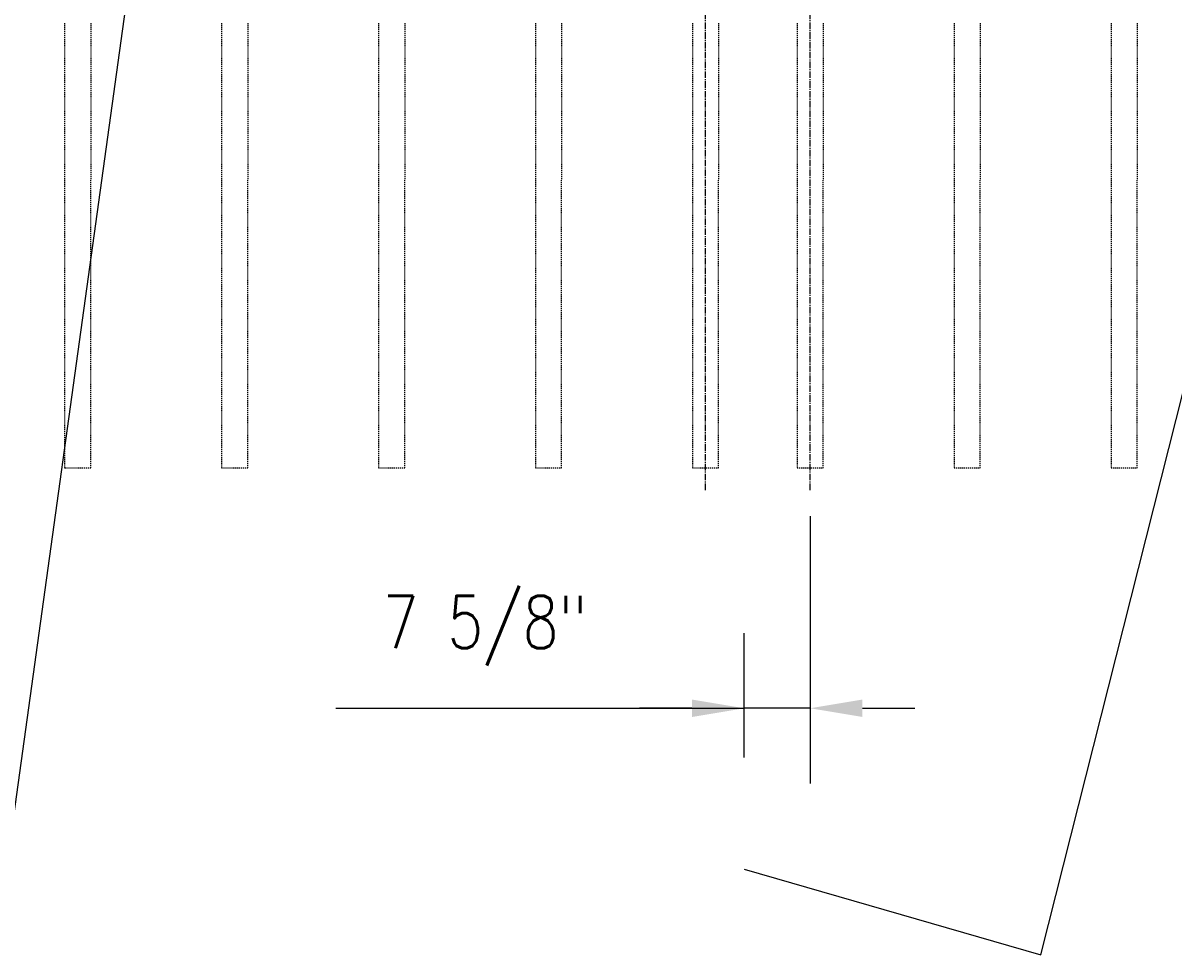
# Model space of a CAD drawing. Header units: inches. Extents: x -3652 to 3886, y -220 to 417.
# Tile 28 of 42: x 487 to 619, y 87 to 194. Entities that reach past the tile are written whole.
import ezdxf

# ---------------------------------------------------------------- set-up
doc = ezdxf.new("R2010")
doc.units = ezdxf.units.IN
doc.header["$MEASUREMENT"] = 0
doc.linetypes.add('CENTER2', pattern=[1.125, 0.75, -0.125, 0.125, -0.125])
doc.linetypes.add('HIDDEN2', pattern=[0.1875, 0.125, -0.0625])
doc.layers.get('Defpoints').update_dxf_attribs({"color": 243})
for name, color, linetype in [('S-ANNO-CNTR', 1, 'CENTER2'), ('S-ANNO-DIMS', 1, 'Continuous'), ('S-ROOF-HDLN', 1, 'HIDDEN2'), ('S-WALL-HDLN', 1, 'HIDDEN2')]:
    doc.layers.add(name, color=color, linetype=linetype)
doc.styles.add('Annotative', font='romans.shx', dxfattribs={"width": 0.8, "height": 0.125})
doc.dimstyles.new('Annotative', dxfattribs={"dimscale": 0, "dimtxt": 0.125, "dimasz": 0.125, "dimexe": 0.179688, "dimexo": 0.0625, "dimgap": 0.09, "dimtad": 1, "dimdec": 3, "dimzin": 3, "dimdsep": 46, "dimlunit": 4, "dimtxsty": 'Annotative', "dimcen": 0.09, "dimclrt": 2, "dimazin": 2, "dimtfac": 1, "dimtdec": 3, "dimtmove": 1, "dimatfit": 3, "dimfxl": 1, "dimtfill": 1, "dimfrac": 2, "dimtolj": 1, "dimtzin": 0, "dimarcsym": 0})

# ---------------------------------------------------------------- blocks, each defined once
blk = doc.blocks.new('*D35')
at = {"layer": 'Defpoints', "color": 0, "transparency": 16777216}
for p in [(577.56, 140.45), (570, 115.43), (570, 106.8)]:
    blk.add_point(p, dxfattribs=at)
at = {"layer": 'S-ANNO-DIMS', "color": 0, "lineweight": -2, "transparency": 16777216}
for p, q in [((577.56, 137.45), (577.56, 106.8)), ((570, 109.8), (570, 124.05)), ((523.16, 115.43), (570, 115.43)), ((564, 115.43), (558, 115.43)), ((577.56, 115.43), (570, 115.43)), ((577.56, 115.43), (570, 115.43)), ((583.56, 115.43), (589.56, 115.43))]:
    blk.add_line(p, q, dxfattribs=at)
at = {"layer": 'S-ANNO-DIMS', "color": 0, "transparency": 16777216}
for points in [[(564, 116.43), (564, 114.43), (570, 115.43)], [(583.56, 116.43), (583.56, 114.43), (577.56, 115.43)]]:
    blk.add_solid(points, dxfattribs=at)
at = {"layer": 'S-ANNO-DIMS', "color": 2, "transparency": 16777216, "insert": (540.28, 124.32), "char_height": 6, "attachment_point": 5, "style": 'Annotative', "bg_fill": 3, "box_fill_scale": 1.25, "bg_fill_color": 256, "bg_fill_true_color": 13158600, "bg_fill_transparency": 0}
blk.add_mtext('\\A1;7 5/8"', dxfattribs=at)

msp = doc.modelspace()

# ---------------------------------------------------------------- linework, layer by layer
at = {"layer": 'S-ROOF-HDLN'}
for p, q in [((492.0625, 194), (492.0625, 176)), ((495.0625, 194), (495.0625, 176)), ((510.0625, 194), (510.0625, 176)), ((513.0625, 194), (513.0625, 176)), ((528.0625, 194), (528.0625, 176)), ((531.0625, 194), (531.0625, 176)), ((546.0625, 194), (546.0625, 176)), ((549.0625, 194), (549.0625, 176)), ((564.0625, 194), (564.0625, 176)), ((567.0625, 194), (567.0625, 176)), ((576.0625, 194), (576.0625, 176)), ((579.0625, 194), (579.0625, 176)), ((594.0625, 194), (594.0625, 176)), ((597.0625, 194), (597.0625, 176)), ((612.0625, 194), (612.0625, 176)), ((615.0625, 194), (615.0625, 176))]:
    msp.add_line(p, q, dxfattribs=at)
at = {"layer": 'S-WALL-HDLN'}
for points in [[(492.0625, 176), (492.0625, 143), (495.0625, 143), (495.0625, 176)], [(510.0625, 176), (510.0625, 143), (513.0625, 143), (513.0625, 176)], [(528.0625, 176), (528.0625, 143), (531.0625, 143), (531.0625, 176)], [(546.0625, 176), (546.0625, 143), (549.0625, 143), (549.0625, 176)], [(564.0625, 176), (564.0625, 143), (567.0625, 143), (567.0625, 176)], [(576.0625, 176), (576.0625, 143), (579.0625, 143), (579.0625, 176)], [(594.0625, 176), (594.0625, 143), (597.0625, 143), (597.0625, 176)], [(612.0625, 176), (612.0625, 143), (615.0625, 143), (615.0625, 176)]]:
    msp.add_lwpolyline(points, dxfattribs=at)

# ---------------------------------------------------------------- dimensions: what is measured, and where the dimension line sits
at = {"layer": 'S-ANNO-DIMS'}
dim = msp.add_linear_dim(base=(570, 115.4285281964), p1=(577.5625, 140.45), p2=(570, 106.8035281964), dimstyle='Annotative', override={"dimpost": '\\X'}, dxfattribs=at)
dim.commit()
dim.dimension.update_dxf_attribs({"geometry": '*D35', "text_midpoint": (540.2800469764, 115.4285281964), "dimtype": 160})

# ---------------------------------------------------------------- leaders
msp.add_leader([(450, 97), (484.02134, 87.14199), (512.19936, 290.39748)], dimstyle='Annotative', override={"dimscale": 0, "dimasz": 0.18, "dimgap": 0.09, "dimtad": 0}, dxfattribs=at)

# ---------------------------------------------------------------- next in the draw order: linework, layer by layer
at = {"layer": 'S-ANNO-CNTR'}
for p, q in [((565.5625, 140.45), (565.5625, 196.55)), ((577.5625, 140.45), (577.5625, 196.55))]:
    msp.add_line(p, q, dxfattribs=at)

# ---------------------------------------------------------------- next in the draw order: leaders
at = {"layer": 'S-ANNO-DIMS'}
msp.add_leader([(570, 97), (604.02134, 87.14199), (655.30731, 290.39748)], dimstyle='Annotative', override={"dimscale": 0, "dimasz": 0.18, "dimgap": 0.09, "dimtad": 0}, dxfattribs=at)

doc.saveas('drawing.dxf')
